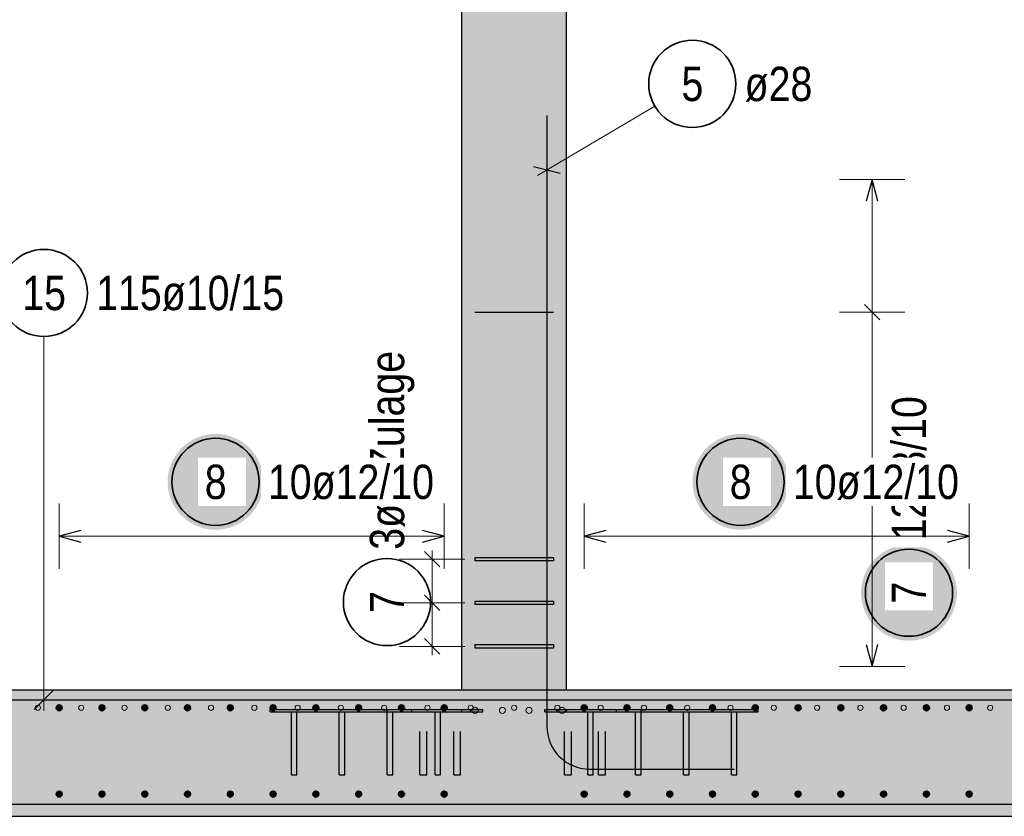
# Model space of a CAD drawing. Header units: millimetres. Extents: x -48 to 49.2, y -6.2 to 26.4.
# Tile 20 of 53: x 6.4 to 8.7, y 22.6 to 24.4. Entities that reach past the tile are written whole.
import ezdxf

# ---------------------------------------------------------------- set-up
doc = ezdxf.new("R2010")
doc.units = ezdxf.units.MM
doc.linetypes.add('HIDDEN', pattern=[0.375, 0.25, -0.125])
doc.layers.add('Mattenbewehrung', color=7, linetype='Continuous', lineweight=20)
doc.layers.add('Schraffuren', color=7, linetype='Continuous', lineweight=20)
doc.styles.add('Arial Narrow', font='ARIALN.TTF')

msp = doc.modelspace()

# ---------------------------------------------------------------- hatches: boundary and pattern name
at = {"lineweight": 25, "true_color": 0xffffff}
msp.add_hatch(color=7, dxfattribs=at).paths.add_polyline_path([(8.569634, 23.070545), (8.569567, 23.074384), (8.569366, 23.078218), (8.569032, 23.082043), (8.568564, 23.085854), (8.567963, 23.089646), (8.567231, 23.093415), (8.566367, 23.097156), (8.565373, 23.100865), (8.564251, 23.104537), (8.563001, 23.108167), (8.561625, 23.111752), (8.560124, 23.115286), (8.558502, 23.118766), (8.556759, 23.122187), (8.554897, 23.125545), (8.55292, 23.128836), (8.550829, 23.132056), (8.548626, 23.135201), (8.546316, 23.138268), (8.543899, 23.141251), (8.54138, 23.144149), (8.538762, 23.146957), (8.536047, 23.149672), (8.533239, 23.152291), (8.530341, 23.15481), (8.527357, 23.157226), (8.524291, 23.159537), (8.521146, 23.161739), (8.517926, 23.16383), (8.514634, 23.165808), (8.511276, 23.167669), (8.507855, 23.169412), (8.504375, 23.171035), (8.500841, 23.172535), (8.497257, 23.173911), (8.493626, 23.175161), (8.489955, 23.176284), (8.486246, 23.177277), (8.482505, 23.178141), (8.478736, 23.178874), (8.474943, 23.179474), (8.471133, 23.179942), (8.467308, 23.180277), (8.463473, 23.180478), (8.459634, 23.180545), (8.455795, 23.180478), (8.451961, 23.180277), (8.448136, 23.179942), (8.444325, 23.179474), (8.440533, 23.178874), (8.436764, 23.178141), (8.433023, 23.177277), (8.429314, 23.176284), (8.425643, 23.175161), (8.422012, 23.173911), (8.418428, 23.172535), (8.414893, 23.171035), (8.411414, 23.169412), (8.407993, 23.167669), (8.404634, 23.165808), (8.401343, 23.16383), (8.398123, 23.161739), (8.394978, 23.159537), (8.391912, 23.157226), (8.388928, 23.15481), (8.38603, 23.152291), (8.383222, 23.149672), (8.380507, 23.146957), (8.377889, 23.144149), (8.37537, 23.141251), (8.372953, 23.138268), (8.370643, 23.135201), (8.36844, 23.132056), (8.366349, 23.128836), (8.364372, 23.125545), (8.36251, 23.122187), (8.360767, 23.118766), (8.359144, 23.115286), (8.357644, 23.111752), (8.356268, 23.108167), (8.355018, 23.104537), (8.353896, 23.100865), (8.352902, 23.097156), (8.352038, 23.093415), (8.351306, 23.089646), (8.350705, 23.085854), (8.350237, 23.082043), (8.349902, 23.078218), (8.349701, 23.074384), (8.349634, 23.070545), (8.349701, 23.066706), (8.349902, 23.062872), (8.350237, 23.059047), (8.350705, 23.055236), (8.351306, 23.051444), (8.352038, 23.047675), (8.352902, 23.043933), (8.353896, 23.040225), (8.355018, 23.036553), (8.356268, 23.032923), (8.357644, 23.029338), (8.359144, 23.025804), (8.360767, 23.022324), (8.36251, 23.018903), (8.364372, 23.015545), (8.366349, 23.012254), (8.36844, 23.009034), (8.370643, 23.005888), (8.372953, 23.002822), (8.37537, 22.999838), (8.377889, 22.99694), (8.380507, 22.994132), (8.383222, 22.991417), (8.38603, 22.988799), (8.388928, 22.98628), (8.391912, 22.983864), (8.394978, 22.981553), (8.398123, 22.979351), (8.401343, 22.97726), (8.404634, 22.975282), (8.407993, 22.973421), (8.411414, 22.971677), (8.414893, 22.970055), (8.418428, 22.968555), (8.422012, 22.967179), (8.425643, 22.965929), (8.429314, 22.964806), (8.433023, 22.963812), (8.436764, 22.962949), (8.440533, 22.962216), (8.444325, 22.961615), (8.448136, 22.961147), (8.451961, 22.960813), (8.455795, 22.960612), (8.459634, 22.960545), (8.463473, 22.960612), (8.467308, 22.960813), (8.471133, 22.961147), (8.474943, 22.961615), (8.478736, 22.962216), (8.482505, 22.962949), (8.486246, 22.963812), (8.489955, 22.964806), (8.493626, 22.965929), (8.497257, 22.967179), (8.500841, 22.968555), (8.504375, 22.970055), (8.507855, 22.971677), (8.511276, 22.973421), (8.514634, 22.975282), (8.517926, 22.97726), (8.521146, 22.979351), (8.524291, 22.981553), (8.527357, 22.983864), (8.530341, 22.98628), (8.533239, 22.988799), (8.536047, 22.991417), (8.538762, 22.994132), (8.54138, 22.99694), (8.543899, 22.999838), (8.546316, 23.002822), (8.548626, 23.005888), (8.550829, 23.009034), (8.55292, 23.012254), (8.554897, 23.015545), (8.556759, 23.018903), (8.558502, 23.022324), (8.560124, 23.025804), (8.561625, 23.029338), (8.563001, 23.032923), (8.564251, 23.036553), (8.565373, 23.040225), (8.566367, 23.043933), (8.567231, 23.047675), (8.567963, 23.051444), (8.568564, 23.055236), (8.569032, 23.059047), (8.569366, 23.062872)])
at = {"layer": 'Schraffuren', "lineweight": 25, "true_color": 0xd7ffd7}
for points in [[(7.433812, 22.847469), (7.673605, 22.847469), (7.673605, 26.373015), (7.433812, 26.373015)], [(12.278667, 22.567477), (22.256028, 22.567477), (22.256028, 22.847477), (1.660341, 22.847477), (1.660341, 22.567477), (2.828275, 22.567477), (2.828275, 22.557477), (12.278667, 22.557477)]]:
    msp.add_hatch(color=254, dxfattribs=at).paths.add_polyline_path(points)
at = {"layer": 'Schraffuren', "lineweight": 25, "true_color": 0xffffff}
for points in [[(6.978509, 23.325), (6.978442, 23.328839), (6.978241, 23.332673), (6.977907, 23.336498), (6.977439, 23.340309), (6.976838, 23.344101), (6.976105, 23.34787), (6.975242, 23.351611), (6.974248, 23.35532), (6.973125, 23.358992), (6.971875, 23.362622), (6.970499, 23.366207), (6.968999, 23.369741), (6.967376, 23.373221), (6.965633, 23.376642), (6.963772, 23.38), (6.961794, 23.383291), (6.959703, 23.386511), (6.957501, 23.389656), (6.95519, 23.392723), (6.952774, 23.395707), (6.950255, 23.398604), (6.947636, 23.401412), (6.944922, 23.404127), (6.942113, 23.406746), (6.939216, 23.409265), (6.936232, 23.411681), (6.933165, 23.413992), (6.93002, 23.416194), (6.9268, 23.418285), (6.923509, 23.420263), (6.920151, 23.422124), (6.91673, 23.423867), (6.91325, 23.42549), (6.909716, 23.42699), (6.906131, 23.428366), (6.902501, 23.429616), (6.898829, 23.430739), (6.895121, 23.431733), (6.891379, 23.432596), (6.88761, 23.433329), (6.883818, 23.433929), (6.880007, 23.434397), (6.876182, 23.434732), (6.872348, 23.434933), (6.868509, 23.435), (6.86467, 23.434933), (6.860836, 23.434732), (6.857011, 23.434397), (6.8532, 23.433929), (6.849408, 23.433329), (6.845639, 23.432596), (6.841898, 23.431733), (6.838189, 23.430739), (6.834517, 23.429616), (6.830887, 23.428366), (6.827302, 23.42699), (6.823768, 23.42549), (6.820288, 23.423867), (6.816867, 23.422124), (6.813509, 23.420263), (6.810218, 23.418285), (6.806998, 23.416194), (6.803853, 23.413992), (6.800786, 23.411681), (6.797802, 23.409265), (6.794905, 23.406746), (6.792097, 23.404127), (6.789382, 23.401412), (6.786763, 23.398604), (6.784244, 23.395707), (6.781828, 23.392723), (6.779517, 23.389656), (6.777315, 23.386511), (6.775224, 23.383291), (6.773246, 23.38), (6.771385, 23.376642), (6.769642, 23.373221), (6.768019, 23.369741), (6.766519, 23.366207), (6.765143, 23.362622), (6.763893, 23.358992), (6.76277, 23.35532), (6.761777, 23.351611), (6.760913, 23.34787), (6.76018, 23.344101), (6.75958, 23.340309), (6.759112, 23.336498), (6.758777, 23.332673), (6.758576, 23.328839), (6.758509, 23.325), (6.758576, 23.321161), (6.758777, 23.317327), (6.759112, 23.313502), (6.75958, 23.309691), (6.76018, 23.305899), (6.760913, 23.30213), (6.761777, 23.298389), (6.76277, 23.29468), (6.763893, 23.291008), (6.765143, 23.287378), (6.766519, 23.283793), (6.768019, 23.280259), (6.769642, 23.276779), (6.771385, 23.273358), (6.773246, 23.27), (6.775224, 23.266709), (6.777315, 23.263489), (6.779517, 23.260344), (6.781828, 23.257277), (6.784244, 23.254293), (6.786763, 23.251396), (6.789382, 23.248588), (6.792097, 23.245873), (6.794905, 23.243254), (6.797802, 23.240735), (6.800786, 23.238319), (6.803853, 23.236008), (6.806998, 23.233806), (6.810218, 23.231715), (6.813509, 23.229737), (6.816867, 23.227876), (6.820288, 23.226133), (6.823768, 23.22451), (6.827302, 23.22301), (6.830887, 23.221634), (6.834517, 23.220384), (6.838189, 23.219261), (6.841898, 23.218267), (6.845639, 23.217404), (6.849408, 23.216671), (6.8532, 23.216071), (6.857011, 23.215603), (6.860836, 23.215268), (6.86467, 23.215067), (6.868509, 23.215), (6.872348, 23.215067), (6.876182, 23.215268), (6.880007, 23.215603), (6.883818, 23.216071), (6.88761, 23.216671), (6.891379, 23.217404), (6.895121, 23.218267), (6.898829, 23.219261), (6.902501, 23.220384), (6.906131, 23.221634), (6.909716, 23.22301), (6.91325, 23.22451), (6.91673, 23.226133), (6.920151, 23.227876), (6.923509, 23.229737), (6.9268, 23.231715), (6.93002, 23.233806), (6.933165, 23.236008), (6.936232, 23.238319), (6.939216, 23.240735), (6.942113, 23.243254), (6.944922, 23.245873), (6.947636, 23.248588), (6.950255, 23.251396), (6.952774, 23.254293), (6.95519, 23.257277), (6.957501, 23.260344), (6.959703, 23.263489), (6.961794, 23.266709), (6.963772, 23.27), (6.965633, 23.273358), (6.967376, 23.276779), (6.968999, 23.280259), (6.970499, 23.283793), (6.971875, 23.287378), (6.973125, 23.291008), (6.974248, 23.29468), (6.975242, 23.298389), (6.976105, 23.30213), (6.976838, 23.305899), (6.977439, 23.309691), (6.977907, 23.313502), (6.978241, 23.317327)], [(8.183114, 23.325), (8.183047, 23.328839), (8.182846, 23.332673), (8.182512, 23.336498), (8.182044, 23.340309), (8.181443, 23.344101), (8.18071, 23.34787), (8.179847, 23.351611), (8.178853, 23.35532), (8.17773, 23.358992), (8.17648, 23.362622), (8.175104, 23.366207), (8.173604, 23.369741), (8.171982, 23.373221), (8.170238, 23.376642), (8.168377, 23.38), (8.166399, 23.383291), (8.164308, 23.386511), (8.162106, 23.389656), (8.159795, 23.392723), (8.157379, 23.395707), (8.15486, 23.398604), (8.152242, 23.401412), (8.149527, 23.404127), (8.146719, 23.406746), (8.143821, 23.409265), (8.140837, 23.411681), (8.137771, 23.413992), (8.134625, 23.416194), (8.131405, 23.418285), (8.128114, 23.420263), (8.124756, 23.422124), (8.121335, 23.423867), (8.117855, 23.42549), (8.114321, 23.42699), (8.110736, 23.428366), (8.107106, 23.429616), (8.103434, 23.430739), (8.099726, 23.431733), (8.095984, 23.432596), (8.092215, 23.433329), (8.088423, 23.433929), (8.084612, 23.434397), (8.080787, 23.434732), (8.076953, 23.434933), (8.073114, 23.435), (8.069275, 23.434933), (8.065441, 23.434732), (8.061616, 23.434397), (8.057805, 23.433929), (8.054013, 23.433329), (8.050244, 23.432596), (8.046503, 23.431733), (8.042794, 23.430739), (8.039122, 23.429616), (8.035492, 23.428366), (8.031907, 23.42699), (8.028373, 23.42549), (8.024893, 23.423867), (8.021472, 23.422124), (8.018114, 23.420263), (8.014823, 23.418285), (8.011603, 23.416194), (8.008458, 23.413992), (8.005391, 23.411681), (8.002408, 23.409265), (7.99951, 23.406746), (7.996702, 23.404127), (7.993987, 23.401412), (7.991368, 23.398604), (7.988849, 23.395707), (7.986433, 23.392723), (7.984122, 23.389656), (7.98192, 23.386511), (7.979829, 23.383291), (7.977851, 23.38), (7.97599, 23.376642), (7.974247, 23.373221), (7.972624, 23.369741), (7.971124, 23.366207), (7.969748, 23.362622), (7.968498, 23.358992), (7.967375, 23.35532), (7.966382, 23.351611), (7.965518, 23.34787), (7.964785, 23.344101), (7.964185, 23.340309), (7.963717, 23.336498), (7.963382, 23.332673), (7.963181, 23.328839), (7.963114, 23.325), (7.963181, 23.321161), (7.963382, 23.317327), (7.963717, 23.313502), (7.964185, 23.309691), (7.964785, 23.305899), (7.965518, 23.30213), (7.966382, 23.298389), (7.967375, 23.29468), (7.968498, 23.291008), (7.969748, 23.287378), (7.971124, 23.283793), (7.972624, 23.280259), (7.974247, 23.276779), (7.97599, 23.273358), (7.977851, 23.27), (7.979829, 23.266709), (7.98192, 23.263489), (7.984122, 23.260344), (7.986433, 23.257277), (7.988849, 23.254293), (7.991368, 23.251396), (7.993987, 23.248588), (7.996702, 23.245873), (7.99951, 23.243254), (8.002408, 23.240735), (8.005391, 23.238319), (8.008458, 23.236008), (8.011603, 23.233806), (8.014823, 23.231715), (8.018114, 23.229737), (8.021472, 23.227876), (8.024893, 23.226133), (8.028373, 23.22451), (8.031907, 23.22301), (8.035492, 23.221634), (8.039122, 23.220384), (8.042794, 23.219261), (8.046503, 23.218267), (8.050244, 23.217404), (8.054013, 23.216671), (8.057805, 23.216071), (8.061616, 23.215603), (8.065441, 23.215268), (8.069275, 23.215067), (8.073114, 23.215), (8.076953, 23.215067), (8.080787, 23.215268), (8.084612, 23.215603), (8.088423, 23.216071), (8.092215, 23.216671), (8.095984, 23.217404), (8.099726, 23.218267), (8.103434, 23.219261), (8.107106, 23.220384), (8.110736, 23.221634), (8.114321, 23.22301), (8.117855, 23.22451), (8.121335, 23.226133), (8.124756, 23.227876), (8.128114, 23.229737), (8.131405, 23.231715), (8.134625, 23.233806), (8.137771, 23.236008), (8.140837, 23.238319), (8.143821, 23.240735), (8.146719, 23.243254), (8.149527, 23.245873), (8.152242, 23.248588), (8.15486, 23.251396), (8.157379, 23.254293), (8.159795, 23.257277), (8.162106, 23.260344), (8.164308, 23.263489), (8.166399, 23.266709), (8.168377, 23.27), (8.170238, 23.273358), (8.171982, 23.276779), (8.173604, 23.280259), (8.175104, 23.283793), (8.17648, 23.287378), (8.17773, 23.291008), (8.178853, 23.29468), (8.179847, 23.298389), (8.18071, 23.30213), (8.181443, 23.305899), (8.182044, 23.309691), (8.182512, 23.313502), (8.182846, 23.317327)]]:
    msp.add_hatch(color=7, dxfattribs=at).paths.add_polyline_path(points)
at = {"layer": 'Schraffuren', "lineweight": 25, "true_color": 0x4682b4}
for points in [[(6.993708, 22.797469), (7.213708, 22.797469), (7.213708, 22.802469), (6.993708, 22.802469)], [(7.042447, 22.652469), (7.05497, 22.652469), (7.05497, 22.797469), (7.042447, 22.797469)], [(7.152447, 22.652469), (7.16497, 22.652469), (7.16497, 22.797469), (7.152447, 22.797469)], [(7.213708, 22.797469), (7.433708, 22.797469), (7.433708, 22.802469), (7.213708, 22.802469)], [(7.262447, 22.652469), (7.27497, 22.652469), (7.27497, 22.797469), (7.262447, 22.797469)], [(7.372447, 22.652469), (7.38497, 22.652469), (7.38497, 22.797469), (7.372447, 22.797469)], [(7.673708, 22.797469), (7.893708, 22.797469), (7.893708, 22.802469), (7.673708, 22.802469)], [(7.722447, 22.652469), (7.73497, 22.652469), (7.73497, 22.797469), (7.722447, 22.797469)], [(7.832447, 22.652469), (7.84497, 22.652469), (7.84497, 22.797469), (7.832447, 22.797469)], [(7.893708, 22.797469), (8.113708, 22.797469), (8.113708, 22.802469), (7.893708, 22.802469)], [(7.942447, 22.652469), (7.95497, 22.652469), (7.95497, 22.797469), (7.942447, 22.797469)], [(8.052447, 22.652469), (8.06497, 22.652469), (8.06497, 22.797469), (8.052447, 22.797469)]]:
    msp.add_hatch(color=145, dxfattribs=at).paths.add_polyline_path(points)

# ---------------------------------------------------------------- linework, layer by layer
at = {"color": 5, "linetype": 'Continuous', "lineweight": 18}
for p, q in [((8.45, 24.019015), (8.3, 24.019015)), ((8.375, 24.019015), (8.375, 22.901478)), ((8.45, 23.714232), (8.3, 23.714232)), ((7.365489, 22.927477), (7.365489, 23.167477)), ((7.290489, 23.147477), (7.440489, 23.147477)), ((7.290489, 23.047477), (7.440489, 23.047477)), ((7.290489, 22.947477), (7.440489, 22.947477)), ((8.3, 22.901478), (8.45, 22.901478))]:
    msp.add_line(p, q, dxfattribs=at)
at = {"color": 3, "linetype": 'Continuous', "lineweight": 25}
for p, q in [((8.375, 24.019015), (8.361603, 23.969015)), ((8.388397, 23.969015), (8.375, 24.019015)), ((8.392678, 23.696555), (8.357322, 23.73191)), ((7.463585, 23.714232), (7.643605, 23.714232)), ((7.347811, 23.165154), (7.383167, 23.129799)), ((7.463812, 23.143477), (7.463812, 23.151477)), ((7.463812, 23.151477), (7.643832, 23.151477)), ((7.643832, 23.143477), (7.463812, 23.143477)), ((7.643832, 23.151477), (7.643832, 23.143477)), ((7.347811, 23.065154), (7.383167, 23.029799)), ((7.463812, 23.043477), (7.463812, 23.051477)), ((7.463812, 23.051477), (7.643832, 23.051477)), ((7.643832, 23.051477), (7.643832, 23.043477)), ((7.643832, 23.043477), (7.463812, 23.043477)), ((7.347811, 22.965154), (7.383167, 22.929799)), ((7.463812, 22.943477), (7.463812, 22.951477)), ((7.463812, 22.951477), (7.643832, 22.951477)), ((7.643832, 22.943477), (7.463812, 22.943477)), ((7.643832, 22.951477), (7.643832, 22.943477)), ((8.361603, 22.951478), (8.375, 22.901478)), ((8.375, 22.901478), (8.388397, 22.951478)), ((2.868275, 22.585477), (12.238667, 22.585477))]:
    msp.add_line(p, q, dxfattribs=at)
at = {"color": 3, "linetype": 'HIDDEN', "lineweight": 25, "ltscale": 0.25}
for p, q in [((7.433812, 22.847477), (7.436014, 22.847477)), ((7.436014, 22.847477), (7.442843, 22.847477)), ((7.442843, 22.847477), (7.453932, 22.847477)), ((7.453932, 22.847477), (7.468856, 22.847477)), ((7.468856, 22.847477), (7.48704, 22.847477)), ((7.48704, 22.847477), (7.507786, 22.847477)), ((7.507786, 22.847477), (7.530298, 22.847477)), ((7.530298, 22.847477), (7.553708, 22.847477)), ((7.553708, 22.847477), (7.577119, 22.847477)), ((7.577119, 22.847477), (7.59963, 22.847477)), ((7.59963, 22.847477), (7.620377, 22.847477)), ((7.620377, 22.847477), (7.638561, 22.847477)), ((7.638561, 22.847477), (7.653485, 22.847477)), ((7.653485, 22.847477), (7.664574, 22.847477)), ((7.664574, 22.847477), (7.671403, 22.847477)), ((7.671403, 22.847477), (7.673605, 22.847477)), ((7.042447, 22.797469), (7.043052, 22.797469)), ((7.043052, 22.797469), (7.045647, 22.797469)), ((7.045647, 22.797469), (7.048708, 22.797469)), ((7.048708, 22.797469), (7.05177, 22.797469)), ((7.05177, 22.797469), (7.054365, 22.797469)), ((7.054365, 22.797469), (7.05497, 22.797469)), ((7.152447, 22.797469), (7.153052, 22.797469)), ((7.153052, 22.797469), (7.155647, 22.797469)), ((7.155647, 22.797469), (7.158708, 22.797469)), ((7.158708, 22.797469), (7.16177, 22.797469)), ((7.16177, 22.797469), (7.164365, 22.797469)), ((7.164365, 22.797469), (7.16497, 22.797469)), ((7.262447, 22.797469), (7.262564, 22.797469)), ((7.262564, 22.797469), (7.262564, 22.802469)), ((7.262564, 22.797469), (7.263052, 22.797469)), ((7.263052, 22.797469), (7.265647, 22.797469)), ((7.265647, 22.797469), (7.268708, 22.797469)), ((7.268708, 22.797469), (7.27177, 22.797469)), ((7.27177, 22.797469), (7.274365, 22.797469)), ((7.274365, 22.797469), (7.27497, 22.797469)), ((7.319133, 22.797469), (7.319133, 22.802469)), ((7.337112, 22.652469), (7.337112, 22.797469)), ((7.353112, 22.652469), (7.353112, 22.797469)), ((7.372447, 22.797469), (7.373052, 22.797469)), ((7.373052, 22.797469), (7.375647, 22.797469)), ((7.375647, 22.797469), (7.378708, 22.797469)), ((7.378708, 22.797469), (7.38177, 22.797469)), ((7.38177, 22.797469), (7.384365, 22.797469)), ((7.384365, 22.797469), (7.38497, 22.797469)), ((7.414894, 22.652469), (7.414894, 22.797469)), ((7.430894, 22.652469), (7.430894, 22.797469)), ((7.433708, 22.802469), (7.453299, 22.802469)), ((7.433708, 22.797469), (7.453299, 22.797469)), ((7.453299, 22.802469), (7.481583, 22.802469)), ((7.453299, 22.797469), (7.453299, 22.802469)), ((7.453299, 22.797469), (7.481583, 22.797469)), ((7.481583, 22.797469), (7.481583, 22.802469)), ((7.624419, 22.802469), (7.652703, 22.802469)), ((7.624419, 22.797469), (7.624419, 22.802469)), ((7.624419, 22.797469), (7.652703, 22.797469)), ((7.652703, 22.802469), (7.673708, 22.802469)), ((7.652703, 22.797469), (7.652703, 22.802469)), ((7.652703, 22.797469), (7.673708, 22.797469)), ((7.669452, 22.652469), (7.669452, 22.797469)), ((7.685452, 22.652469), (7.685452, 22.797469)), ((7.722447, 22.797469), (7.723052, 22.797469)), ((7.723052, 22.797469), (7.725647, 22.797469)), ((7.725647, 22.797469), (7.728708, 22.797469)), ((7.728708, 22.797469), (7.73177, 22.797469)), ((7.73177, 22.797469), (7.734365, 22.797469)), ((7.734365, 22.797469), (7.73497, 22.797469)), ((7.747234, 22.652469), (7.747234, 22.797469)), ((7.763234, 22.652469), (7.763234, 22.797469)), ((7.788284, 22.797469), (7.788284, 22.802469)), ((7.832447, 22.797469), (7.833052, 22.797469)), ((7.833052, 22.797469), (7.835647, 22.797469)), ((7.835647, 22.797469), (7.838708, 22.797469)), ((7.838708, 22.797469), (7.84177, 22.797469)), ((7.84177, 22.797469), (7.844365, 22.797469)), ((7.844365, 22.797469), (7.844852, 22.797469)), ((7.844852, 22.797469), (7.844852, 22.802469)), ((7.844852, 22.797469), (7.84497, 22.797469)), ((7.942447, 22.797469), (7.943052, 22.797469)), ((7.943052, 22.797469), (7.945647, 22.797469)), ((7.945647, 22.797469), (7.948708, 22.797469)), ((7.948708, 22.797469), (7.95177, 22.797469)), ((7.95177, 22.797469), (7.954365, 22.797469)), ((7.954365, 22.797469), (7.95497, 22.797469)), ((8.052447, 22.797469), (8.053052, 22.797469)), ((8.053052, 22.797469), (8.055647, 22.797469)), ((8.055647, 22.797469), (8.058708, 22.797469)), ((8.058708, 22.797469), (8.06177, 22.797469)), ((8.06177, 22.797469), (8.064365, 22.797469)), ((8.064365, 22.797469), (8.06497, 22.797469)), ((7.337112, 22.652469), (7.337721, 22.652469)), ((7.337721, 22.652469), (7.339455, 22.652469)), ((7.339455, 22.652469), (7.34205, 22.652469)), ((7.34205, 22.652469), (7.345112, 22.652469)), ((7.345112, 22.652469), (7.348173, 22.652469)), ((7.348173, 22.652469), (7.350769, 22.652469)), ((7.350769, 22.652469), (7.352503, 22.652469)), ((7.352503, 22.652469), (7.353112, 22.652469)), ((7.414894, 22.652469), (7.415503, 22.652469)), ((7.415503, 22.652469), (7.417237, 22.652469)), ((7.417237, 22.652469), (7.419832, 22.652469)), ((7.419832, 22.652469), (7.422894, 22.652469)), ((7.422894, 22.652469), (7.425955, 22.652469)), ((7.425955, 22.652469), (7.42855, 22.652469)), ((7.42855, 22.652469), (7.430285, 22.652469)), ((7.430285, 22.652469), (7.430894, 22.652469)), ((7.669452, 22.652469), (7.670061, 22.652469)), ((7.670061, 22.652469), (7.671795, 22.652469)), ((7.671795, 22.652469), (7.674391, 22.652469)), ((7.674391, 22.652469), (7.677452, 22.652469)), ((7.677452, 22.652469), (7.680514, 22.652469)), ((7.680514, 22.652469), (7.683109, 22.652469)), ((7.683109, 22.652469), (7.684843, 22.652469)), ((7.684843, 22.652469), (7.685452, 22.652469)), ((7.747234, 22.652469), (7.747843, 22.652469)), ((7.747843, 22.652469), (7.749577, 22.652469)), ((7.749577, 22.652469), (7.752172, 22.652469)), ((7.752172, 22.652469), (7.755234, 22.652469)), ((7.755234, 22.652469), (7.758295, 22.652469)), ((7.758295, 22.652469), (7.760891, 22.652469)), ((7.760891, 22.652469), (7.762625, 22.652469)), ((7.762625, 22.652469), (7.763234, 22.652469))]:
    msp.add_line(p, q, dxfattribs=at)
at = {"color": 2, "linetype": 'Continuous', "lineweight": 35}
for centre in [(8.459634, 23.070545), (7.261864, 23.049089)]:
    msp.add_circle(centre, 0.1, dxfattribs=at)
at = {"color": 9, "linetype": 'Continuous', "lineweight": 0}
for centre, radius in [((6.460837, 22.806477), 0.006), ((6.460837, 22.806477), 0.006), ((6.560168, 22.806477), 0.006), ((6.560168, 22.806477), 0.006), ((6.659498, 22.806477), 0.006), ((6.659498, 22.806477), 0.006), ((6.758828, 22.806477), 0.006), ((6.758828, 22.806477), 0.006), ((6.858159, 22.806477), 0.006), ((6.858159, 22.806477), 0.006), ((6.957489, 22.806477), 0.006), ((6.957489, 22.806477), 0.006), ((7.05682, 22.806477), 0.006), ((7.05682, 22.806477), 0.006), ((7.15615, 22.806477), 0.006), ((7.15615, 22.806477), 0.006), ((7.25548, 22.806477), 0.006), ((7.25548, 22.806477), 0.006), ((7.354811, 22.806477), 0.006), ((7.354811, 22.806477), 0.006), ((7.454141, 22.806477), 0.006), ((7.454141, 22.806477), 0.006), ((7.463708, 22.800477), 0.007), ((7.463708, 22.800477), 0.007), ((7.526708, 22.800477), 0.007), ((7.526708, 22.800477), 0.007), ((7.553471, 22.806477), 0.006), ((7.553471, 22.806477), 0.006), ((7.587708, 22.800477), 0.007), ((7.587708, 22.800477), 0.007), ((7.652802, 22.806477), 0.006), ((7.652802, 22.806477), 0.006), ((7.663708, 22.800477), 0.007), ((7.663708, 22.800477), 0.007), ((7.752132, 22.806477), 0.006), ((7.752132, 22.806477), 0.006), ((7.851462, 22.806477), 0.006), ((7.851462, 22.806477), 0.006), ((7.950793, 22.806477), 0.006), ((7.950793, 22.806477), 0.006), ((8.050123, 22.806477), 0.006), ((8.050123, 22.806477), 0.006), ((8.149453, 22.806477), 0.006), ((8.149453, 22.806477), 0.006), ((8.248784, 22.806477), 0.006), ((8.248784, 22.806477), 0.006), ((8.348114, 22.806477), 0.006), ((8.348114, 22.806477), 0.006), ((8.447444, 22.806477), 0.006), ((8.447444, 22.806477), 0.006), ((8.546775, 22.806477), 0.006), ((8.546775, 22.806477), 0.006), ((8.646105, 22.806477), 0.006), ((8.646105, 22.806477), 0.006)]:
    msp.add_circle(centre, radius, dxfattribs=at)
at = {"layer": 'Mattenbewehrung', "color": 3, "linetype": 'Continuous', "lineweight": 25}
for p, q in [((7.673605, 22.847469), (7.673605, 26.373015)), ((3.073599, 22.847477), (7.433812, 22.847477)), ((7.673605, 22.847477), (12.033819, 22.847477)), ((6.993708, 22.802469), (7.213708, 22.802469)), ((6.993708, 22.797469), (6.993708, 22.802469)), ((6.993708, 22.797469), (7.042447, 22.797469)), ((7.042447, 22.652469), (7.042447, 22.797469)), ((7.05497, 22.797469), (7.152447, 22.797469)), ((7.05497, 22.652469), (7.05497, 22.797469)), ((7.152447, 22.652469), (7.152447, 22.797469)), ((7.16497, 22.797469), (7.213708, 22.797469)), ((7.16497, 22.652469), (7.16497, 22.797469)), ((7.213708, 22.802469), (7.433708, 22.802469)), ((7.213708, 22.797469), (7.262447, 22.797469)), ((7.262447, 22.652469), (7.262447, 22.797469)), ((7.27497, 22.797469), (7.372447, 22.797469)), ((7.27497, 22.652469), (7.27497, 22.797469)), ((7.372447, 22.652469), (7.372447, 22.797469)), ((7.38497, 22.797469), (7.433708, 22.797469)), ((7.38497, 22.652469), (7.38497, 22.797469)), ((7.433708, 22.797469), (7.433708, 22.802469)), ((7.673708, 22.802469), (7.893708, 22.802469)), ((7.673708, 22.797469), (7.673708, 22.802469)), ((7.673708, 22.797469), (7.722447, 22.797469)), ((7.722447, 22.652469), (7.722447, 22.797469)), ((7.73497, 22.797469), (7.832447, 22.797469)), ((7.73497, 22.652469), (7.73497, 22.797469)), ((7.832447, 22.652469), (7.832447, 22.797469)), ((7.84497, 22.797469), (7.893708, 22.797469)), ((7.84497, 22.652469), (7.84497, 22.797469)), ((7.893708, 22.802469), (8.113708, 22.802469)), ((7.893708, 22.797469), (7.942447, 22.797469)), ((7.942447, 22.652469), (7.942447, 22.797469)), ((7.95497, 22.797469), (8.052447, 22.797469)), ((7.95497, 22.652469), (7.95497, 22.797469)), ((8.052447, 22.652469), (8.052447, 22.797469)), ((8.06497, 22.797469), (8.113708, 22.797469)), ((8.06497, 22.652469), (8.06497, 22.797469)), ((8.113708, 22.797469), (8.113708, 22.802469)), ((7.042447, 22.652469), (7.05497, 22.652469)), ((7.152447, 22.652469), (7.16497, 22.652469)), ((7.262447, 22.652469), (7.27497, 22.652469)), ((7.372447, 22.652469), (7.38497, 22.652469)), ((7.722447, 22.652469), (7.73497, 22.652469)), ((7.832447, 22.652469), (7.84497, 22.652469)), ((7.942447, 22.652469), (7.95497, 22.652469)), ((8.052447, 22.652469), (8.06497, 22.652469)), ((2.828275, 22.557477), (12.278667, 22.557477))]:
    msp.add_line(p, q, dxfattribs=at)
at = {"layer": 'Schraffuren', "color": 5, "linetype": 'Continuous', "lineweight": 18}
for p, q in [((7.876305, 24.187344), (7.60708, 24.028313)), ((6.474552, 23.658413), (6.474552, 22.799477)), ((6.509708, 23.275), (6.509708, 23.125)), ((7.393103, 23.125), (7.393103, 23.275)), ((7.714313, 23.275), (7.714313, 23.125)), ((8.597708, 23.125), (8.597708, 23.275)), ((6.509708, 23.2), (7.393103, 23.2))]:
    msp.add_line(p, q, dxfattribs=at)
at = {"layer": 'Schraffuren', "color": 3, "linetype": 'Continuous', "lineweight": 25}
for p, q in [((7.628605, 24.166028), (7.628605, 22.764028)), ((7.598341, 24.048815), (7.658869, 24.033241)), ((6.559708, 23.213397), (6.509708, 23.2)), ((7.393103, 23.2), (7.343103, 23.213397)), ((7.764313, 23.213397), (7.714313, 23.2)), ((8.597708, 23.2), (8.547708, 23.213397)), ((6.509708, 23.2), (6.559708, 23.186603)), ((7.343103, 23.186603), (7.393103, 23.2)), ((7.714313, 23.2), (7.764313, 23.186603)), ((8.547708, 23.186603), (8.597708, 23.2)), ((6.452455, 22.802379), (6.496649, 22.846574)), ((2.858275, 22.824477), (12.128667, 22.824477)), ((7.726605, 22.666028), (8.058605, 22.666028))]:
    msp.add_line(p, q, dxfattribs=at)
at = {"layer": 'Schraffuren', "color": 2, "linetype": 'Continuous', "lineweight": 35}
for centre in [(7.962406, 24.238204), (6.474552, 23.758413), (6.868509, 23.325), (8.073114, 23.325)]:
    msp.add_circle(centre, 0.1, dxfattribs=at)
at = {"layer": 'Schraffuren', "color": 4, "linetype": 'Continuous', "lineweight": 50}
for centre, radius in [((6.509708, 22.806469), 0.006), ((6.509708, 22.806469), 0.006), ((6.509708, 22.806469), 0.0054), ((6.509708, 22.806469), 0.0042), ((6.509708, 22.806469), 0.003), ((6.509708, 22.806469), 0.0018), ((6.509708, 22.806469), 0.0006), ((6.607863, 22.806469), 0.006), ((6.607863, 22.806469), 0.006), ((6.607863, 22.806469), 0.0054), ((6.607863, 22.806469), 0.0042), ((6.607863, 22.806469), 0.003), ((6.607863, 22.806469), 0.0018), ((6.607863, 22.806469), 0.0006), ((6.706018, 22.806469), 0.006), ((6.706018, 22.806469), 0.006), ((6.706018, 22.806469), 0.0054), ((6.706018, 22.806469), 0.0042), ((6.706018, 22.806469), 0.003), ((6.706018, 22.806469), 0.0018), ((6.706018, 22.806469), 0.0006), ((6.804173, 22.806469), 0.006), ((6.804173, 22.806469), 0.006), ((6.804173, 22.806469), 0.0054), ((6.804173, 22.806469), 0.0042), ((6.804173, 22.806469), 0.003), ((6.804173, 22.806469), 0.0018), ((6.804173, 22.806469), 0.0006), ((6.902328, 22.806469), 0.006), ((6.902328, 22.806469), 0.006), ((6.902328, 22.806469), 0.0054), ((6.902328, 22.806469), 0.0042), ((6.902328, 22.806469), 0.003), ((6.902328, 22.806469), 0.0018), ((6.902328, 22.806469), 0.0006), ((7.000483, 22.806469), 0.006), ((7.000483, 22.806469), 0.006), ((7.000483, 22.806469), 0.0054), ((7.000483, 22.806469), 0.0042), ((7.000483, 22.806469), 0.003), ((7.000483, 22.806469), 0.0018), ((7.000483, 22.806469), 0.0006), ((7.098638, 22.806469), 0.006), ((7.098638, 22.806469), 0.006), ((7.098638, 22.806469), 0.0054), ((7.098638, 22.806469), 0.0042), ((7.098638, 22.806469), 0.003), ((7.098638, 22.806469), 0.0018), ((7.098638, 22.806469), 0.0006), ((7.196793, 22.806469), 0.006), ((7.196793, 22.806469), 0.006), ((7.196793, 22.806469), 0.0054), ((7.196793, 22.806469), 0.0042), ((7.196793, 22.806469), 0.003), ((7.196793, 22.806469), 0.0018), ((7.196793, 22.806469), 0.0006), ((7.294948, 22.806469), 0.006), ((7.294948, 22.806469), 0.006), ((7.294948, 22.806469), 0.0054), ((7.294948, 22.806469), 0.0042), ((7.294948, 22.806469), 0.003), ((7.294948, 22.806469), 0.0018), ((7.294948, 22.806469), 0.0006), ((7.393103, 22.806469), 0.006), ((7.393103, 22.806469), 0.006), ((7.393103, 22.806469), 0.0054), ((7.393103, 22.806469), 0.0042), ((7.393103, 22.806469), 0.003), ((7.393103, 22.806469), 0.0018), ((7.393103, 22.806469), 0.0006), ((7.714313, 22.806469), 0.006), ((7.714313, 22.806469), 0.006), ((7.714313, 22.806469), 0.0054), ((7.714313, 22.806469), 0.0042), ((7.714313, 22.806469), 0.003), ((7.714313, 22.806469), 0.0018), ((7.714313, 22.806469), 0.0006), ((7.812468, 22.806469), 0.006), ((7.812468, 22.806469), 0.006), ((7.812468, 22.806469), 0.0054), ((7.812468, 22.806469), 0.0042), ((7.812468, 22.806469), 0.003), ((7.812468, 22.806469), 0.0018), ((7.812468, 22.806469), 0.0006), ((7.910623, 22.806469), 0.006), ((7.910623, 22.806469), 0.006), ((7.910623, 22.806469), 0.0054), ((7.910623, 22.806469), 0.0042), ((7.910623, 22.806469), 0.003), ((7.910623, 22.806469), 0.0018), ((7.910623, 22.806469), 0.0006), ((8.008778, 22.806469), 0.006), ((8.008778, 22.806469), 0.006), ((8.008778, 22.806469), 0.0054), ((8.008778, 22.806469), 0.0042), ((8.008778, 22.806469), 0.003), ((8.008778, 22.806469), 0.0018), ((8.008778, 22.806469), 0.0006), ((8.106933, 22.806469), 0.006), ((8.106933, 22.806469), 0.006), ((8.106933, 22.806469), 0.0054), ((8.106933, 22.806469), 0.0042), ((8.106933, 22.806469), 0.003), ((8.106933, 22.806469), 0.0018), ((8.106933, 22.806469), 0.0006), ((8.205088, 22.806469), 0.006), ((8.205088, 22.806469), 0.006), ((8.205088, 22.806469), 0.0054), ((8.205088, 22.806469), 0.0042), ((8.205088, 22.806469), 0.003), ((8.205088, 22.806469), 0.0018), ((8.205088, 22.806469), 0.0006), ((8.303243, 22.806469), 0.006), ((8.303243, 22.806469), 0.006), ((8.303243, 22.806469), 0.0054), ((8.303243, 22.806469), 0.0042), ((8.303243, 22.806469), 0.003), ((8.303243, 22.806469), 0.0018), ((8.303243, 22.806469), 0.0006), ((8.401398, 22.806469), 0.006), ((8.401398, 22.806469), 0.006), ((8.401398, 22.806469), 0.0054), ((8.401398, 22.806469), 0.0042), ((8.401398, 22.806469), 0.003), ((8.401398, 22.806469), 0.0018), ((8.401398, 22.806469), 0.0006), ((8.499553, 22.806469), 0.006), ((8.499553, 22.806469), 0.006), ((8.499553, 22.806469), 0.0054), ((8.499553, 22.806469), 0.0042), ((8.499553, 22.806469), 0.003), ((8.499553, 22.806469), 0.0018), ((8.499553, 22.806469), 0.0006), ((8.597708, 22.806469), 0.006), ((8.597708, 22.806469), 0.006), ((8.597708, 22.806469), 0.0054), ((8.597708, 22.806469), 0.0042), ((8.597708, 22.806469), 0.003), ((8.597708, 22.806469), 0.0018), ((8.597708, 22.806469), 0.0006), ((6.509708, 22.608477), 0.006), ((6.509708, 22.608477), 0.006), ((6.509708, 22.608477), 0.0054), ((6.509708, 22.608477), 0.0042), ((6.509708, 22.608477), 0.003), ((6.509708, 22.608477), 0.0018), ((6.509708, 22.608477), 0.0006), ((6.607863, 22.608477), 0.006), ((6.607863, 22.608477), 0.006), ((6.607863, 22.608477), 0.0054), ((6.607863, 22.608477), 0.0042), ((6.607863, 22.608477), 0.003), ((6.607863, 22.608477), 0.0018), ((6.607863, 22.608477), 0.0006), ((6.706018, 22.608477), 0.006), ((6.706018, 22.608477), 0.006), ((6.706018, 22.608477), 0.0054), ((6.706018, 22.608477), 0.0042), ((6.706018, 22.608477), 0.003), ((6.706018, 22.608477), 0.0018), ((6.706018, 22.608477), 0.0006), ((6.804173, 22.608477), 0.006), ((6.804173, 22.608477), 0.006), ((6.804173, 22.608477), 0.0054), ((6.804173, 22.608477), 0.0042), ((6.804173, 22.608477), 0.003), ((6.804173, 22.608477), 0.0018), ((6.804173, 22.608477), 0.0006), ((6.902328, 22.608477), 0.006), ((6.902328, 22.608477), 0.006), ((6.902328, 22.608477), 0.0054), ((6.902328, 22.608477), 0.0042), ((6.902328, 22.608477), 0.003), ((6.902328, 22.608477), 0.0018), ((6.902328, 22.608477), 0.0006), ((7.000483, 22.608477), 0.006), ((7.000483, 22.608477), 0.006), ((7.000483, 22.608477), 0.0054), ((7.000483, 22.608477), 0.0042), ((7.000483, 22.608477), 0.003), ((7.000483, 22.608477), 0.0018), ((7.000483, 22.608477), 0.0006), ((7.098638, 22.608477), 0.006), ((7.098638, 22.608477), 0.006), ((7.098638, 22.608477), 0.0054), ((7.098638, 22.608477), 0.0042), ((7.098638, 22.608477), 0.003), ((7.098638, 22.608477), 0.0018), ((7.098638, 22.608477), 0.0006), ((7.196793, 22.608477), 0.006), ((7.196793, 22.608477), 0.006), ((7.196793, 22.608477), 0.0054), ((7.196793, 22.608477), 0.0042), ((7.196793, 22.608477), 0.003), ((7.196793, 22.608477), 0.0018), ((7.196793, 22.608477), 0.0006), ((7.294948, 22.608477), 0.006), ((7.294948, 22.608477), 0.006), ((7.294948, 22.608477), 0.0054), ((7.294948, 22.608477), 0.0042), ((7.294948, 22.608477), 0.003), ((7.294948, 22.608477), 0.0018), ((7.294948, 22.608477), 0.0006), ((7.393103, 22.608477), 0.006), ((7.393103, 22.608477), 0.006), ((7.393103, 22.608477), 0.0054), ((7.393103, 22.608477), 0.0042), ((7.393103, 22.608477), 0.003), ((7.393103, 22.608477), 0.0018), ((7.393103, 22.608477), 0.0006), ((7.714313, 22.608477), 0.006), ((7.714313, 22.608477), 0.006), ((7.714313, 22.608477), 0.0054), ((7.714313, 22.608477), 0.0042), ((7.714313, 22.608477), 0.003), ((7.714313, 22.608477), 0.0018), ((7.714313, 22.608477), 0.0006), ((7.812468, 22.608477), 0.006), ((7.812468, 22.608477), 0.006), ((7.812468, 22.608477), 0.0054), ((7.812468, 22.608477), 0.0042), ((7.812468, 22.608477), 0.003), ((7.812468, 22.608477), 0.0018), ((7.812468, 22.608477), 0.0006), ((7.910623, 22.608477), 0.006), ((7.910623, 22.608477), 0.006), ((7.910623, 22.608477), 0.0054), ((7.910623, 22.608477), 0.0042), ((7.910623, 22.608477), 0.003), ((7.910623, 22.608477), 0.0018), ((7.910623, 22.608477), 0.0006), ((8.008778, 22.608477), 0.006), ((8.008778, 22.608477), 0.006), ((8.008778, 22.608477), 0.0054), ((8.008778, 22.608477), 0.0042), ((8.008778, 22.608477), 0.003), ((8.008778, 22.608477), 0.0018), ((8.008778, 22.608477), 0.0006), ((8.106933, 22.608477), 0.006), ((8.106933, 22.608477), 0.006), ((8.106933, 22.608477), 0.0054), ((8.106933, 22.608477), 0.0042), ((8.106933, 22.608477), 0.003), ((8.106933, 22.608477), 0.0018), ((8.106933, 22.608477), 0.0006), ((8.205088, 22.608477), 0.006), ((8.205088, 22.608477), 0.006), ((8.205088, 22.608477), 0.0054), ((8.205088, 22.608477), 0.0042), ((8.205088, 22.608477), 0.003), ((8.205088, 22.608477), 0.0018), ((8.205088, 22.608477), 0.0006), ((8.303243, 22.608477), 0.006), ((8.303243, 22.608477), 0.006), ((8.303243, 22.608477), 0.0054), ((8.303243, 22.608477), 0.0042), ((8.303243, 22.608477), 0.003), ((8.303243, 22.608477), 0.0018), ((8.303243, 22.608477), 0.0006), ((8.401398, 22.608477), 0.006), ((8.401398, 22.608477), 0.006), ((8.401398, 22.608477), 0.0054), ((8.401398, 22.608477), 0.0042), ((8.401398, 22.608477), 0.003), ((8.401398, 22.608477), 0.0018), ((8.401398, 22.608477), 0.0006), ((8.499553, 22.608477), 0.006), ((8.499553, 22.608477), 0.006), ((8.499553, 22.608477), 0.0054), ((8.499553, 22.608477), 0.0042), ((8.499553, 22.608477), 0.003), ((8.499553, 22.608477), 0.0018), ((8.499553, 22.608477), 0.0006), ((8.597708, 22.608477), 0.006), ((8.597708, 22.608477), 0.006), ((8.597708, 22.608477), 0.0054), ((8.597708, 22.608477), 0.0042), ((8.597708, 22.608477), 0.003), ((8.597708, 22.608477), 0.0018), ((8.597708, 22.608477), 0.0006)]:
    msp.add_circle(centre, radius, dxfattribs=at)
at = {"layer": 'Schraffuren', "color": 3, "linetype": 'Continuous', "lineweight": 25}
msp.add_arc((7.726605, 22.764028), 0.098, 180, 270, dxfattribs=at)

# ---------------------------------------------------------------- texts
at = {"color": 2, "lineweight": 35, "char_height": 0.07875, "attachment_point": 1, "rotation": 90, "line_spacing_factor": 0.9, "style": 'Arial Narrow'}
for s, insert in [('3ø8 Zulage', (7.222489, 23.169089)), ('7', (7.222489, 23.024283))]:
    msp.add_mtext(s, dxfattribs=dict(at, insert=insert))
at = {"color": 2, "lineweight": 35, "insert": (8.420259, 23.190545), "char_height": 0.07875, "attachment_point": 1, "rotation": 90, "line_spacing_factor": 0.9, "style": 'Arial Narrow', "bg_fill": 3, "box_fill_scale": 1.2, "bg_fill_color": 256, "bg_fill_true_color": 13158600, "bg_fill_transparency": 0}
msp.add_mtext('12ø8/10', dxfattribs=at)
at = {"layer": 'Schraffuren', "color": 2, "lineweight": 35, "char_height": 0.07875, "attachment_point": 1, "line_spacing_factor": 0.9, "style": 'Arial Narrow'}
for s, insert in [('5', (7.9376, 24.277579)), ('ø28', (8.082406, 24.277579)), ('15', (6.424939, 23.797788)), ('115ø10/15', (6.594552, 23.797788))]:
    msp.add_mtext(s, dxfattribs=dict(at, insert=insert))

# ---------------------------------------------------------------- next in the draw order: linework, layer by layer
at = {"layer": 'Schraffuren', "color": 5, "linetype": 'Continuous', "lineweight": 18}
msp.add_line((8.597708, 23.2), (7.714313, 23.2), dxfattribs=at)

# ---------------------------------------------------------------- next in the draw order: texts
at = {"color": 2, "lineweight": 35, "insert": (8.420259, 23.045739), "char_height": 0.07875, "attachment_point": 1, "rotation": 90, "line_spacing_factor": 0.9, "style": 'Arial Narrow', "bg_fill": 3, "box_fill_scale": 1.2, "bg_fill_color": 256, "bg_fill_true_color": 13158600, "bg_fill_transparency": 0}
msp.add_mtext('7', dxfattribs=at)
at = {"layer": 'Schraffuren', "color": 2, "lineweight": 35, "char_height": 0.07875, "attachment_point": 1, "line_spacing_factor": 0.9, "style": 'Arial Narrow', "bg_fill": 3, "box_fill_scale": 1.2, "bg_fill_color": 256, "bg_fill_true_color": 13158600, "bg_fill_transparency": 0}
for s, insert in [('8', (6.843703, 23.364375)), ('10ø12/10', (6.988509, 23.364375)), ('8', (8.048308, 23.364375)), ('10ø12/10', (8.193114, 23.364375))]:
    msp.add_mtext(s, dxfattribs=dict(at, insert=insert))

# ---------------------------------------------------------------- next in the draw order: linework, layer by layer
at = {"layer": 'Mattenbewehrung', "color": 3, "linetype": 'Continuous', "lineweight": 25}
msp.add_line((7.433812, 22.847469), (7.433812, 26.373015), dxfattribs=at)

doc.saveas('drawing.dxf')
